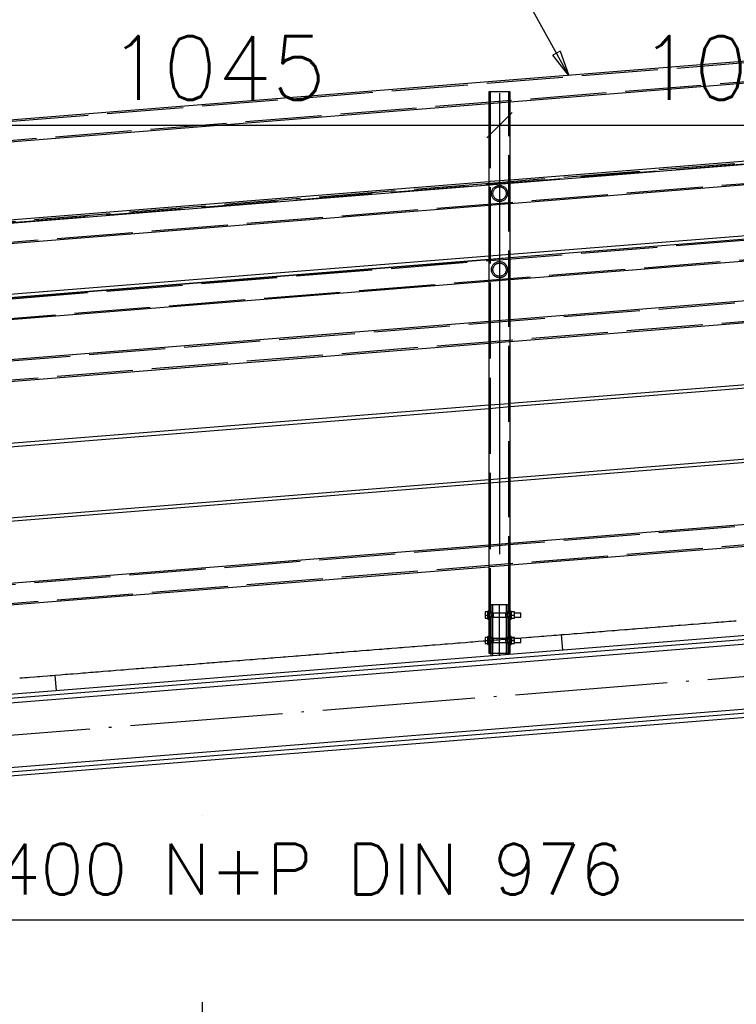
# Paper-space layout '450x700' of a CAD drawing. Header units: millimetres. Extents: x 0 to 420, y 0 to 695.
# Tile 42 of 86: x 124 to 152, y 400 to 439. Entities that reach past the tile are written whole.
import ezdxf

# ---------------------------------------------------------------- set-up
doc = ezdxf.new("R2010")
doc.units = ezdxf.units.MM
doc.linetypes.add('ACAD_ISO02W100', pattern=[15, 12, -3])
doc.linetypes.add('ACAD_ISO04W100', pattern=[30, 24, -3, 0, -3])
doc.layers.get('0').update_dxf_attribs({"linetype": 'CONTINUOUS'})
doc.layers.add('AS_DIM_ON', color=7, linetype='CONTINUOUS')
doc.styles.add('ROMANS', font='romans')
doc.styles.add('Simplex.shx', font='simplex.shx', dxfattribs={"height": 2})

psp = doc.layouts.new('450x700')

# ---------------------------------------------------------------- linework, layer by layer
at = {"linetype": 'Continuous', "ltscale": 0.25}
for p, q in [((205.01, 441.333), (79.586, 431.303)), ((143.134, 435.534), (163.186, 437.138)), ((122.234, 433.863), (142.286, 435.466)), ((142.286, 435.466), (142.286, 432.388)), ((143.134, 432.456), (143.134, 435.534)), ((163.186, 434.059), (143.134, 432.456)), ((143.134, 432.335), (163.186, 433.939)), ((143.134, 431.536), (163.186, 433.139)), ((142.286, 432.388), (122.234, 430.784)), ((122.234, 430.664), (142.286, 432.267)), ((142.286, 432.267), (142.286, 429.454)), ((143.134, 429.522), (143.134, 432.335)), ((122.234, 429.865), (142.286, 431.468)), ((163.186, 431.126), (143.134, 429.522)), ((143.134, 429.402), (163.186, 431.005)), ((163.186, 430.99), (143.134, 429.387)), ((143.134, 428.536), (163.186, 430.139)), ((142.286, 429.454), (122.234, 427.851)), ((122.234, 427.73), (142.286, 429.334)), ((142.286, 429.319), (122.234, 427.715)), ((142.286, 429.334), (142.286, 426.886)), ((143.134, 426.954), (143.134, 429.402)), ((122.234, 426.865), (142.286, 428.468)), ((163.186, 428.558), (143.134, 426.954)), ((143.134, 426.103), (163.186, 427.707)), ((142.286, 426.886), (122.234, 425.283)), ((122.234, 424.432), (142.286, 426.036)), ((142.286, 426.036), (142.286, 423.588)), ((143.134, 423.656), (143.134, 426.103)), ((163.186, 425.259), (143.134, 423.656)), ((143.134, 423.535), (163.186, 425.139)), ((142.286, 423.588), (122.234, 421.984)), ((122.234, 421.864), (142.286, 423.467)), ((142.286, 423.467), (142.286, 420.654)), ((143.134, 420.722), (143.134, 423.535)), ((163.186, 422.326), (143.134, 420.722)), ((143.134, 420.602), (163.186, 422.205)), ((142.286, 420.654), (122.234, 419.051)), ((122.234, 418.93), (142.286, 420.534)), ((142.286, 420.534), (142.286, 418.086)), ((143.134, 418.154), (143.134, 420.602)), ((163.186, 419.758), (143.134, 418.154)), ((204.71, 418.709), (105.328, 410.761)), ((105.476, 410.625), (204.71, 418.56)), ((143.134, 417.303), (163.186, 418.907)), ((142.286, 418.086), (122.234, 416.483)), ((122.234, 415.632), (142.286, 417.236)), ((142.286, 417.236), (142.286, 415.491)), ((143.134, 415.491), (143.134, 417.303)), ((204.71, 415.647), (108.38, 407.944)), ((108.528, 407.807), (204.71, 415.499)), ((142.286, 415.491), (142.254, 415.491)), ((142.254, 415.488), (142.254, 415.491)), ((142.254, 415.479), (142.254, 415.488)), ((142.254, 415.464), (142.254, 415.479)), ((142.254, 415.444), (142.254, 415.464)), ((142.286, 415.491), (142.286, 415.488)), ((142.286, 415.488), (142.286, 415.479)), ((142.286, 415.479), (142.286, 415.464)), ((142.286, 415.464), (142.286, 415.444)), ((143.166, 415.491), (143.134, 415.491)), ((143.134, 415.488), (143.134, 415.491)), ((143.134, 415.479), (143.134, 415.488)), ((143.134, 415.464), (143.134, 415.479)), ((143.134, 415.444), (143.134, 415.464)), ((143.166, 415.491), (143.166, 415.488)), ((143.166, 415.488), (143.166, 415.479)), ((143.166, 415.479), (143.166, 415.464)), ((143.166, 415.464), (143.166, 415.444)), ((142.254, 415.455), (142.148, 415.455)), ((142.148, 415.455), (142.148, 415.331)), ((142.148, 415.331), (142.254, 415.331)), ((142.148, 415.331), (142.148, 415.206)), ((142.148, 415.206), (142.254, 415.206)), ((142.254, 415.42), (142.254, 415.444)), ((142.254, 415.392), (142.254, 415.42)), ((142.254, 415.362), (142.254, 415.392)), ((142.254, 415.331), (142.254, 415.362)), ((142.254, 415.3), (142.254, 415.331)), ((142.254, 415.27), (142.254, 415.3)), ((142.254, 415.242), (142.254, 415.27)), ((142.254, 415.218), (142.254, 415.242)), ((142.254, 415.198), (142.254, 415.218)), ((142.254, 415.183), (142.254, 415.198)), ((142.254, 415.174), (142.254, 415.183)), ((142.254, 415.171), (142.254, 415.174)), ((142.254, 415.171), (142.286, 415.171)), ((142.286, 415.444), (142.286, 415.42)), ((142.286, 415.431), (142.3, 415.401)), ((142.286, 415.42), (142.286, 415.392)), ((142.296, 415.411), (142.286, 415.411)), ((142.286, 415.392), (142.286, 415.362)), ((142.286, 415.362), (142.286, 415.331)), ((142.286, 415.331), (142.286, 415.3)), ((142.286, 415.3), (142.286, 415.27)), ((142.286, 415.27), (142.286, 415.242)), ((142.3, 415.26), (142.286, 415.231)), ((142.286, 415.251), (142.296, 415.251)), ((142.286, 415.242), (142.286, 415.218)), ((142.286, 415.218), (142.286, 415.198)), ((142.286, 415.198), (142.286, 415.183)), ((142.286, 415.183), (142.286, 415.174)), ((142.286, 415.174), (142.286, 415.171)), ((142.286, 415.171), (142.286, 414.491)), ((142.3, 415.401), (142.306, 415.331)), ((142.306, 415.331), (142.3, 415.26)), ((143.114, 415.331), (143.12, 415.401)), ((143.12, 415.26), (143.114, 415.331)), ((143.12, 415.401), (143.134, 415.431)), ((143.134, 415.231), (143.12, 415.26)), ((143.124, 415.411), (143.134, 415.431)), ((143.134, 415.411), (143.124, 415.411)), ((143.124, 415.251), (143.134, 415.251)), ((143.134, 415.42), (143.134, 415.444)), ((143.134, 415.392), (143.134, 415.42)), ((143.134, 415.362), (143.134, 415.392)), ((143.134, 415.331), (143.134, 415.362)), ((143.134, 415.3), (143.134, 415.331)), ((143.134, 415.27), (143.134, 415.3)), ((143.134, 415.242), (143.134, 415.27)), ((143.134, 415.218), (143.134, 415.242)), ((143.134, 415.198), (143.134, 415.218)), ((143.134, 415.183), (143.134, 415.198)), ((143.134, 415.174), (143.134, 415.183)), ((143.134, 415.171), (143.134, 415.174)), ((143.134, 415.171), (143.166, 415.171)), ((143.134, 414.491), (143.134, 415.171)), ((143.302, 415.455), (143.166, 415.455)), ((143.166, 415.444), (143.166, 415.42)), ((143.166, 415.42), (143.166, 415.392)), ((143.166, 415.392), (143.166, 415.362)), ((143.166, 415.362), (143.166, 415.331)), ((143.166, 415.331), (143.302, 415.331)), ((143.166, 415.331), (143.166, 415.3)), ((143.166, 415.3), (143.166, 415.27)), ((143.166, 415.27), (143.166, 415.242)), ((143.166, 415.242), (143.166, 415.218)), ((143.166, 415.218), (143.166, 415.198)), ((143.166, 415.206), (143.302, 415.206)), ((143.166, 415.198), (143.166, 415.183)), ((143.166, 415.183), (143.166, 415.174)), ((143.166, 415.174), (143.166, 415.171)), ((143.302, 415.331), (143.302, 415.455)), ((143.554, 415.411), (143.302, 415.411)), ((143.302, 415.206), (143.302, 415.331)), ((143.302, 415.251), (143.554, 415.251)), ((143.554, 415.405), (143.554, 415.411)), ((143.554, 415.387), (143.554, 415.405)), ((143.554, 415.361), (143.554, 415.387)), ((143.554, 415.331), (143.554, 415.361)), ((143.554, 415.3), (143.554, 415.331)), ((143.554, 415.274), (143.554, 415.3)), ((143.554, 415.257), (143.554, 415.274)), ((143.554, 415.251), (143.554, 415.257)), ((151.732, 415.074), (151.532, 415.058)), ((151.832, 415.082), (151.732, 415.074)), ((151.931, 415.09), (151.832, 415.082)), ((152.031, 415.098), (151.931, 415.09)), ((146.847, 414.684), (146.748, 414.676)), ((146.947, 414.692), (146.847, 414.684)), ((147.146, 414.707), (146.947, 414.692)), ((147.246, 414.715), (147.146, 414.707)), ((147.346, 414.723), (147.246, 414.715)), ((147.446, 414.731), (147.346, 414.723)), ((147.645, 414.747), (147.446, 414.731)), ((147.745, 414.755), (147.645, 414.747)), ((147.844, 414.763), (147.745, 414.755)), ((147.944, 414.771), (147.844, 414.763)), ((148.044, 414.779), (147.944, 414.771)), ((148.143, 414.787), (148.044, 414.779)), ((148.343, 414.803), (148.143, 414.787)), ((148.442, 414.811), (148.343, 414.803)), ((148.542, 414.819), (148.442, 414.811)), ((148.642, 414.827), (148.542, 414.819)), ((148.841, 414.843), (148.642, 414.827)), ((148.941, 414.851), (148.841, 414.843)), ((149.04, 414.859), (148.941, 414.851)), ((149.14, 414.867), (149.04, 414.859)), ((149.339, 414.883), (149.14, 414.867)), ((149.439, 414.891), (149.339, 414.883)), ((149.539, 414.899), (149.439, 414.891)), ((149.639, 414.907), (149.539, 414.899)), ((149.738, 414.915), (149.639, 414.907)), ((149.838, 414.923), (149.738, 414.915)), ((150.037, 414.939), (149.838, 414.923)), ((150.137, 414.947), (150.037, 414.939)), ((150.237, 414.955), (150.137, 414.947)), ((150.336, 414.963), (150.237, 414.955)), ((150.536, 414.978), (150.336, 414.963)), ((150.635, 414.986), (150.536, 414.979)), ((150.735, 414.994), (150.635, 414.986)), ((150.835, 415.002), (150.735, 414.994)), ((151.034, 415.018), (150.835, 415.002)), ((151.134, 415.026), (151.034, 415.018)), ((151.233, 415.034), (151.134, 415.026)), ((151.333, 415.042), (151.233, 415.034)), ((151.433, 415.05), (151.333, 415.042)), ((151.532, 415.058), (151.433, 415.05)), ((105.656, 410.459), (154.376, 414.355)), ((142.063, 414.301), (141.863, 414.285)), ((142.148, 414.308), (142.063, 414.301)), ((142.254, 414.455), (142.148, 414.455)), ((142.148, 414.455), (142.148, 414.331)), ((142.148, 414.331), (142.254, 414.331)), ((142.148, 414.331), (142.148, 414.206)), ((142.286, 414.491), (142.254, 414.491)), ((142.254, 414.488), (142.254, 414.491)), ((142.254, 414.479), (142.254, 414.488)), ((142.254, 414.464), (142.254, 414.479)), ((142.254, 414.444), (142.254, 414.464)), ((142.254, 414.42), (142.254, 414.444)), ((142.254, 414.392), (142.254, 414.42)), ((142.254, 414.362), (142.254, 414.392)), ((142.254, 414.331), (142.254, 414.362)), ((142.254, 414.3), (142.254, 414.331)), ((142.254, 414.27), (142.254, 414.3)), ((142.286, 414.491), (142.286, 414.488)), ((142.286, 414.488), (142.286, 414.479)), ((142.286, 414.479), (142.286, 414.464)), ((142.286, 414.464), (142.286, 414.444)), ((142.286, 414.444), (142.286, 414.42)), ((142.286, 414.431), (142.3, 414.401)), ((142.286, 414.42), (142.286, 414.392)), ((142.296, 414.411), (142.286, 414.411)), ((142.286, 414.392), (142.286, 414.362)), ((142.286, 414.362), (142.286, 414.331)), ((142.286, 414.331), (142.286, 414.3)), ((142.286, 414.3), (142.286, 414.27)), ((142.3, 414.401), (142.306, 414.331)), ((142.306, 414.331), (142.3, 414.26)), ((143.114, 414.331), (143.12, 414.401)), ((143.12, 414.26), (143.114, 414.331)), ((143.12, 414.401), (143.134, 414.431)), ((143.124, 414.411), (143.134, 414.431)), ((143.134, 414.411), (143.124, 414.411)), ((143.166, 414.491), (143.134, 414.491)), ((143.134, 414.488), (143.134, 414.491)), ((143.134, 414.479), (143.134, 414.488)), ((143.134, 414.464), (143.134, 414.479)), ((143.134, 414.444), (143.134, 414.464)), ((143.134, 414.42), (143.134, 414.444)), ((143.134, 414.392), (143.134, 414.42)), ((143.134, 414.362), (143.134, 414.392)), ((143.134, 414.331), (143.134, 414.362)), ((143.134, 414.3), (143.134, 414.331)), ((143.134, 414.27), (143.134, 414.3)), ((143.166, 414.491), (143.166, 414.488)), ((143.166, 414.488), (143.166, 414.479)), ((143.166, 414.479), (143.166, 414.464)), ((143.166, 414.464), (143.166, 414.444)), ((143.302, 414.455), (143.166, 414.455)), ((143.166, 414.444), (143.166, 414.42)), ((143.166, 414.42), (143.166, 414.392)), ((143.166, 414.392), (143.166, 414.362)), ((143.166, 414.362), (143.166, 414.331)), ((143.166, 414.331), (143.302, 414.331)), ((143.166, 414.331), (143.166, 414.3)), ((143.166, 414.3), (143.166, 414.27)), ((143.302, 414.331), (143.302, 414.455)), ((143.554, 414.411), (143.302, 414.411)), ((143.302, 414.206), (143.302, 414.331)), ((143.558, 414.42), (143.436, 414.411)), ((143.554, 414.405), (143.554, 414.411)), ((143.554, 414.387), (143.554, 414.405)), ((143.554, 414.361), (143.554, 414.387)), ((143.554, 414.331), (143.554, 414.361)), ((143.554, 414.3), (143.554, 414.331)), ((143.554, 414.274), (143.554, 414.3)), ((143.757, 414.436), (143.558, 414.42)), ((143.857, 414.444), (143.757, 414.436)), ((143.957, 414.452), (143.857, 414.444)), ((144.056, 414.46), (143.957, 414.452)), ((144.256, 414.476), (144.056, 414.46)), ((144.355, 414.484), (144.256, 414.476)), ((144.455, 414.492), (144.355, 414.484)), ((144.555, 414.5), (144.455, 414.492)), ((144.754, 414.516), (144.555, 414.5)), ((144.854, 414.524), (144.754, 414.516)), ((144.953, 414.532), (144.854, 414.524)), ((145.053, 414.54), (144.953, 414.532)), ((145.153, 414.548), (145.053, 414.54)), ((145.253, 414.556), (145.153, 414.548)), ((145.201, 413.95), (145.153, 414.548)), ((145.452, 414.572), (145.253, 414.556)), ((145.552, 414.58), (145.452, 414.572)), ((145.651, 414.588), (145.552, 414.58)), ((145.751, 414.596), (145.651, 414.588)), ((145.95, 414.612), (145.751, 414.596)), ((146.05, 414.62), (145.95, 414.612)), ((146.15, 414.628), (146.05, 414.62)), ((146.249, 414.636), (146.15, 414.628)), ((146.349, 414.644), (146.249, 414.636)), ((146.449, 414.652), (146.349, 414.644)), ((146.648, 414.668), (146.449, 414.652)), ((146.748, 414.676), (146.648, 414.668)), ((137.178, 413.91), (137.079, 413.902)), ((137.278, 413.918), (137.178, 413.91)), ((137.477, 413.934), (137.278, 413.918)), ((137.577, 413.942), (137.477, 413.934)), ((137.677, 413.95), (137.577, 413.942)), ((137.776, 413.958), (137.677, 413.95)), ((137.976, 413.974), (137.776, 413.958)), ((138.075, 413.982), (137.976, 413.974)), ((138.175, 413.99), (138.075, 413.982)), ((138.275, 413.998), (138.175, 413.99)), ((138.374, 414.006), (138.275, 413.998)), ((138.474, 414.014), (138.374, 414.006)), ((138.674, 414.03), (138.474, 414.014)), ((138.773, 414.038), (138.674, 414.03)), ((138.873, 414.046), (138.773, 414.038)), ((138.973, 414.054), (138.873, 414.046)), ((139.172, 414.07), (138.973, 414.054)), ((139.272, 414.078), (139.172, 414.07)), ((139.371, 414.086), (139.272, 414.078)), ((139.471, 414.094), (139.371, 414.086)), ((139.67, 414.11), (139.471, 414.094)), ((139.77, 414.118), (139.67, 414.11)), ((139.87, 414.126), (139.77, 414.118)), ((139.969, 414.134), (139.87, 414.126)), ((140.069, 414.141), (139.969, 414.134)), ((140.169, 414.149), (140.069, 414.141)), ((140.368, 414.165), (140.169, 414.149)), ((140.468, 414.173), (140.368, 414.165)), ((140.567, 414.181), (140.468, 414.173)), ((140.667, 414.189), (140.567, 414.181)), ((140.867, 414.205), (140.667, 414.189)), ((140.966, 414.213), (140.867, 414.205)), ((141.066, 414.221), (140.966, 414.213)), ((141.166, 414.229), (141.066, 414.221)), ((141.365, 414.245), (141.166, 414.229)), ((141.465, 414.253), (141.365, 414.245)), ((141.564, 414.261), (141.465, 414.253)), ((141.664, 414.269), (141.564, 414.261)), ((141.764, 414.277), (141.664, 414.269)), ((141.863, 414.285), (141.764, 414.277)), ((142.148, 414.206), (142.254, 414.206)), ((142.254, 414.242), (142.254, 414.27)), ((142.254, 414.218), (142.254, 414.242)), ((142.254, 414.198), (142.254, 414.218)), ((142.254, 414.183), (142.254, 414.198)), ((142.254, 414.174), (142.254, 414.183)), ((142.254, 414.171), (142.254, 414.174)), ((142.254, 414.171), (142.286, 414.171)), ((142.286, 414.27), (142.286, 414.242)), ((142.3, 414.26), (142.286, 414.231)), ((142.286, 414.251), (142.296, 414.251)), ((142.286, 414.242), (142.286, 414.218)), ((142.286, 414.218), (142.286, 414.198)), ((142.286, 414.198), (142.286, 414.183)), ((142.286, 414.183), (142.286, 414.174)), ((142.286, 414.174), (142.286, 414.171)), ((142.286, 414.171), (142.286, 413.831)), ((143.134, 414.231), (143.12, 414.26)), ((143.124, 414.251), (143.134, 414.251)), ((143.134, 414.242), (143.134, 414.27)), ((143.134, 414.218), (143.134, 414.242)), ((143.134, 414.198), (143.134, 414.218)), ((143.134, 414.183), (143.134, 414.198)), ((143.134, 414.174), (143.134, 414.183)), ((143.134, 414.171), (143.134, 414.174)), ((143.134, 414.171), (143.166, 414.171)), ((143.134, 413.831), (143.134, 414.171)), ((143.166, 414.27), (143.166, 414.242)), ((143.166, 414.242), (143.166, 414.218)), ((143.166, 414.218), (143.166, 414.198)), ((143.166, 414.206), (143.302, 414.206)), ((143.166, 414.198), (143.166, 414.183)), ((143.166, 414.183), (143.166, 414.174)), ((143.166, 414.174), (143.166, 414.171)), ((143.302, 414.251), (143.554, 414.251)), ((143.554, 414.257), (143.554, 414.274)), ((143.554, 414.251), (143.554, 414.257)), ((132.394, 413.528), (132.194, 413.512)), ((132.493, 413.536), (132.394, 413.528)), ((132.593, 413.544), (132.493, 413.536)), ((132.693, 413.552), (132.593, 413.544)), ((132.892, 413.568), (132.693, 413.552)), ((132.992, 413.576), (132.892, 413.568)), ((133.091, 413.583), (132.992, 413.576)), ((133.191, 413.591), (133.091, 413.583)), ((133.39, 413.607), (133.191, 413.591)), ((133.49, 413.615), (133.39, 413.607)), ((133.59, 413.623), (133.49, 413.615)), ((133.689, 413.631), (133.59, 413.623)), ((133.789, 413.639), (133.689, 413.631)), ((133.889, 413.647), (133.789, 413.639)), ((134.088, 413.663), (133.889, 413.647)), ((134.188, 413.671), (134.088, 413.663)), ((134.288, 413.679), (134.188, 413.671)), ((134.387, 413.687), (134.288, 413.679)), ((134.587, 413.703), (134.387, 413.687)), ((134.686, 413.711), (134.587, 413.703)), ((134.786, 413.719), (134.686, 413.711)), ((134.886, 413.727), (134.786, 413.719)), ((135.085, 413.743), (134.886, 413.727)), ((135.185, 413.751), (135.085, 413.743)), ((135.284, 413.759), (135.185, 413.751)), ((135.384, 413.767), (135.284, 413.759)), ((135.484, 413.775), (135.384, 413.767)), ((135.583, 413.783), (135.484, 413.775)), ((135.783, 413.799), (135.583, 413.783)), ((135.882, 413.807), (135.783, 413.799)), ((135.982, 413.815), (135.882, 413.807)), ((136.082, 413.823), (135.982, 413.815)), ((136.281, 413.839), (136.082, 413.823)), ((136.381, 413.847), (136.281, 413.839)), ((136.481, 413.855), (136.381, 413.847)), ((136.58, 413.862), (136.481, 413.855)), ((136.68, 413.87), (136.58, 413.862)), ((136.78, 413.878), (136.68, 413.87)), ((136.979, 413.894), (136.78, 413.878)), ((137.079, 413.902), (136.979, 413.894)), ((142.286, 413.831), (142.318, 413.831)), ((142.318, 413.831), (142.41, 413.831)), ((142.373, 413.831), (142.373, 413.724)), ((142.41, 413.831), (142.548, 413.831)), ((142.548, 413.831), (142.71, 413.831)), ((142.71, 413.831), (142.872, 413.831)), ((142.872, 413.831), (143.01, 413.831)), ((143.01, 413.831), (143.102, 413.831)), ((143.047, 413.778), (143.047, 413.831)), ((143.102, 413.831), (143.134, 413.831)), ((127.509, 413.137), (127.409, 413.129)), ((127.609, 413.145), (127.509, 413.137)), ((127.808, 413.161), (127.609, 413.145)), ((127.908, 413.169), (127.808, 413.161)), ((128.008, 413.177), (127.908, 413.169)), ((128.107, 413.185), (128.008, 413.177)), ((128.307, 413.201), (128.107, 413.185)), ((128.406, 413.209), (128.307, 413.201)), ((128.506, 413.217), (128.406, 413.209)), ((128.606, 413.225), (128.506, 413.217)), ((128.705, 413.233), (128.606, 413.225)), ((128.805, 413.241), (128.705, 413.233)), ((129.004, 413.257), (128.805, 413.241)), ((129.104, 413.265), (129.004, 413.257)), ((129.204, 413.273), (129.104, 413.265)), ((129.303, 413.281), (129.204, 413.273)), ((129.503, 413.296), (129.303, 413.281)), ((129.602, 413.304), (129.503, 413.296)), ((129.702, 413.312), (129.602, 413.304)), ((129.802, 413.32), (129.702, 413.312)), ((130.001, 413.336), (129.802, 413.32)), ((130.101, 413.344), (130.001, 413.336)), ((130.201, 413.352), (130.101, 413.344)), ((130.3, 413.36), (130.201, 413.352)), ((130.4, 413.368), (130.3, 413.36)), ((130.5, 413.376), (130.4, 413.368)), ((130.699, 413.392), (130.5, 413.376)), ((130.799, 413.4), (130.699, 413.392)), ((130.898, 413.408), (130.799, 413.4)), ((130.998, 413.416), (130.898, 413.408)), ((131.197, 413.432), (130.998, 413.416)), ((131.297, 413.44), (131.197, 413.432)), ((131.397, 413.448), (131.297, 413.44)), ((131.496, 413.456), (131.397, 413.448)), ((131.696, 413.472), (131.496, 413.456)), ((131.795, 413.48), (131.696, 413.472)), ((131.895, 413.488), (131.795, 413.48)), ((131.995, 413.496), (131.895, 413.488)), ((132.095, 413.504), (131.995, 413.496)), ((132.194, 413.512), (132.095, 413.504)), ((123.921, 412.85), (123.821, 412.842)), ((124.02, 412.858), (123.921, 412.85)), ((124.12, 412.866), (124.02, 412.858)), ((124.22, 412.874), (124.12, 412.866)), ((124.419, 412.89), (124.22, 412.874)), ((124.519, 412.898), (124.419, 412.89)), ((124.618, 412.906), (124.519, 412.898)), ((124.718, 412.914), (124.618, 412.906)), ((124.917, 412.93), (124.718, 412.914)), ((125.017, 412.938), (124.917, 412.93)), ((125.117, 412.946), (125.017, 412.938)), ((125.216, 412.954), (125.117, 412.946)), ((125.416, 412.97), (125.216, 412.954)), ((125.264, 412.356), (125.216, 412.954)), ((125.516, 412.978), (125.416, 412.97)), ((125.615, 412.986), (125.516, 412.978)), ((125.715, 412.994), (125.615, 412.986)), ((125.815, 413.002), (125.715, 412.994)), ((125.914, 413.01), (125.815, 413.002)), ((126.114, 413.025), (125.914, 413.01)), ((126.213, 413.033), (126.114, 413.025)), ((126.313, 413.041), (126.213, 413.033)), ((126.413, 413.049), (126.313, 413.041)), ((126.612, 413.065), (126.413, 413.049)), ((126.712, 413.073), (126.612, 413.065)), ((126.811, 413.081), (126.712, 413.073)), ((126.911, 413.089), (126.811, 413.081)), ((127.011, 413.097), (126.911, 413.089)), ((127.11, 413.105), (127.011, 413.097)), ((127.31, 413.121), (127.11, 413.105)), ((127.409, 413.129), (127.31, 413.121)), ((108.2, 408.11), (154.579, 411.819))]:
    psp.add_line(p, q, dxfattribs=at)
at = {"color": 84, "linetype": 'ACAD_ISO02W100', "ltscale": 0.25}
for p, q in [((205.012, 441.275), (79.644, 431.249)), ((80.376, 430.573), (205.041, 440.543)), ((204.986, 437.287), (101.334, 428.998)), ((80.434, 426.568), (205.018, 436.531)), ((142.318, 435.925), (142.286, 435.925)), ((142.286, 435.925), (142.286, 435.466)), ((142.41, 435.925), (142.318, 435.925)), ((142.344, 435.925), (142.344, 415.431)), ((142.548, 435.925), (142.41, 435.925)), ((142.71, 435.925), (142.548, 435.925)), ((142.872, 435.925), (142.71, 435.925)), ((143.01, 435.925), (142.872, 435.925)), ((143.102, 435.925), (143.01, 435.925)), ((143.076, 415.431), (143.076, 435.925)), ((143.134, 435.925), (143.102, 435.925)), ((143.134, 435.534), (143.134, 435.925)), ((142.286, 435.466), (143.134, 435.534)), ((204.986, 434.287), (101.334, 425.998)), ((163.186, 433.99), (143.134, 432.387)), ((142.344, 432.323), (122.176, 430.711)), ((142.344, 432.392), (142.286, 432.388)), ((142.286, 432.388), (142.286, 432.267)), ((142.286, 432.267), (143.134, 432.335)), ((143.076, 432.451), (142.344, 432.392)), ((143.134, 432.387), (142.344, 432.323)), ((143.134, 432.456), (143.076, 432.451)), ((143.134, 432.335), (143.134, 432.456)), ((142.286, 431.468), (143.076, 431.531)), ((143.076, 431.531), (143.134, 431.536)), ((80.434, 421.147), (205.41, 431.142)), ((122.234, 426.911), (163.186, 430.186)), ((143.134, 429.522), (142.286, 429.454)), ((142.286, 429.454), (142.286, 429.334)), ((143.134, 429.402), (143.134, 429.522)), ((142.286, 429.334), (143.134, 429.402)), ((143.134, 429.387), (142.286, 429.319)), ((163.186, 428.499), (121.444, 425.161)), ((142.286, 428.468), (143.134, 428.536)), ((143.134, 426.954), (142.286, 426.886)), ((142.286, 426.886), (142.286, 426.036)), ((143.134, 426.103), (143.134, 426.954)), ((142.286, 426.035), (142.344, 426.04)), ((142.344, 426.04), (143.076, 426.099)), ((143.076, 426.099), (143.134, 426.103)), ((143.076, 423.651), (142.344, 423.592)), ((143.134, 423.656), (143.076, 423.651)), ((143.134, 423.535), (143.134, 423.656)), ((142.344, 423.592), (142.286, 423.588)), ((142.286, 423.588), (142.286, 423.467)), ((142.286, 423.467), (143.134, 423.535)), ((80.434, 412.347), (205.41, 422.342)), ((143.134, 420.722), (142.286, 420.654)), ((142.286, 420.654), (142.286, 420.534)), ((142.286, 420.534), (143.134, 420.602)), ((143.134, 420.602), (143.134, 420.722)), ((163.186, 419.699), (143.076, 418.091)), ((142.344, 418.033), (121.444, 416.361)), ((143.134, 418.154), (142.286, 418.086)), ((142.286, 418.086), (142.286, 417.236)), ((143.076, 418.091), (142.344, 418.033)), ((143.134, 417.303), (143.134, 418.154)), ((142.286, 417.235), (142.344, 417.24)), ((142.344, 417.24), (143.076, 417.299)), ((143.076, 417.299), (143.134, 417.303)), ((142.472, 415.731), (142.373, 415.731)), ((142.373, 415.731), (142.373, 415.443)), ((142.431, 415.731), (142.431, 415.443)), ((142.71, 415.731), (142.472, 415.731)), ((142.948, 415.731), (142.71, 415.731)), ((143.047, 415.731), (142.948, 415.731)), ((142.989, 415.443), (142.989, 415.731)), ((143.047, 415.443), (143.047, 415.731)), ((142.286, 415.431), (142.296, 415.411)), ((142.344, 415.431), (142.286, 415.431)), ((142.296, 415.251), (142.286, 415.231)), ((142.286, 415.231), (142.344, 415.231)), ((142.296, 415.411), (142.3, 415.401)), ((143.124, 415.411), (142.296, 415.411)), ((142.3, 415.26), (142.296, 415.251)), ((142.296, 415.251), (143.124, 415.251)), ((142.344, 415.431), (142.358, 415.401)), ((142.344, 415.431), (142.354, 415.411)), ((142.358, 415.26), (142.344, 415.231)), ((142.354, 415.251), (142.344, 415.231)), ((142.344, 415.231), (142.344, 414.431)), ((142.354, 415.411), (142.358, 415.401)), ((142.358, 415.26), (142.354, 415.251)), ((142.358, 415.401), (142.364, 415.331)), ((142.364, 415.331), (142.358, 415.26)), ((142.373, 415.443), (142.402, 415.414)), ((142.431, 415.443), (142.373, 415.443)), ((142.402, 415.272), (142.373, 415.243)), ((142.381, 415.251), (142.373, 415.243)), ((142.373, 415.243), (142.373, 414.443)), ((142.373, 415.243), (142.431, 415.243)), ((142.402, 415.272), (142.381, 415.251)), ((142.402, 415.414), (142.414, 415.343)), ((142.402, 415.414), (142.403, 415.411)), ((142.414, 415.343), (142.402, 415.272)), ((142.431, 415.443), (142.46, 415.414)), ((142.46, 415.272), (142.431, 415.243)), ((142.439, 415.251), (142.431, 415.243)), ((142.431, 415.243), (142.431, 414.443)), ((142.46, 415.272), (142.439, 415.251)), ((142.46, 415.414), (142.461, 415.411)), ((142.46, 415.414), (142.461, 415.412)), ((142.461, 415.274), (142.46, 415.272)), ((142.461, 415.411), (142.461, 415.412)), ((142.461, 415.412), (142.461, 415.343)), ((142.461, 415.343), (142.461, 415.274)), ((142.959, 415.412), (142.96, 415.414)), ((142.959, 415.411), (142.96, 415.414)), ((142.959, 415.412), (142.959, 415.411)), ((142.959, 415.343), (142.959, 415.412)), ((142.959, 415.274), (142.959, 415.343)), ((142.96, 415.272), (142.959, 415.274)), ((142.96, 415.414), (142.989, 415.443)), ((142.989, 415.243), (142.96, 415.272)), ((142.981, 415.251), (142.96, 415.272)), ((142.989, 415.243), (142.981, 415.251)), ((143.047, 415.443), (142.989, 415.443)), ((142.989, 414.443), (142.989, 415.243)), ((142.989, 415.243), (143.047, 415.243)), ((143.006, 415.343), (143.018, 415.414)), ((143.018, 415.272), (143.006, 415.343)), ((143.018, 415.414), (143.047, 415.443)), ((143.047, 415.243), (143.018, 415.272)), ((143.039, 415.251), (143.018, 415.272)), ((143.047, 415.243), (143.039, 415.251)), ((143.047, 414.443), (143.047, 415.243)), ((143.056, 415.331), (143.062, 415.401)), ((143.062, 415.26), (143.056, 415.331)), ((143.062, 415.401), (143.076, 415.431)), ((143.062, 415.401), (143.066, 415.411)), ((143.066, 415.251), (143.062, 415.26)), ((143.076, 415.231), (143.062, 415.26)), ((143.066, 415.411), (143.076, 415.431)), ((143.076, 415.231), (143.066, 415.251)), ((143.134, 415.431), (143.076, 415.431)), ((143.076, 415.231), (143.134, 415.231)), ((143.076, 414.431), (143.076, 415.231)), ((143.12, 415.401), (143.124, 415.411)), ((143.124, 415.251), (143.12, 415.26)), ((143.134, 415.231), (143.124, 415.251)), ((142.162, 414.309), (142.148, 414.308)), ((142.262, 414.317), (142.162, 414.309)), ((142.262, 414.317), (142.254, 414.316)), ((142.362, 414.325), (142.262, 414.317)), ((142.286, 414.319), (142.262, 414.317)), ((142.286, 414.431), (142.296, 414.411)), ((142.344, 414.431), (142.286, 414.431)), ((142.305, 414.32), (142.286, 414.319)), ((142.296, 414.411), (142.3, 414.401)), ((143.124, 414.411), (142.296, 414.411)), ((142.344, 414.431), (142.358, 414.401)), ((142.344, 414.431), (142.354, 414.411)), ((142.354, 414.411), (142.358, 414.401)), ((142.358, 414.401), (142.364, 414.331)), ((142.364, 414.331), (142.358, 414.26)), ((142.561, 414.341), (142.362, 414.325)), ((142.373, 414.443), (142.402, 414.414)), ((142.431, 414.443), (142.373, 414.443)), ((142.402, 414.414), (142.414, 414.343)), ((142.402, 414.414), (142.403, 414.411)), ((142.414, 414.343), (142.402, 414.272)), ((142.461, 414.333), (142.412, 414.329)), ((142.431, 414.443), (142.46, 414.414)), ((142.46, 414.414), (142.461, 414.411)), ((142.46, 414.414), (142.461, 414.412)), ((142.461, 414.411), (142.461, 414.412)), ((142.461, 414.412), (142.461, 414.343)), ((142.461, 414.343), (142.461, 414.274)), ((142.461, 414.333), (142.461, 414.333)), ((142.661, 414.349), (142.561, 414.341)), ((142.76, 414.357), (142.661, 414.349)), ((142.959, 414.373), (142.76, 414.357)), ((143.06, 414.381), (142.86, 414.365)), ((142.959, 414.412), (142.96, 414.414)), ((142.959, 414.411), (142.96, 414.414)), ((142.959, 414.412), (142.959, 414.411)), ((142.959, 414.343), (142.959, 414.412)), ((142.96, 414.373), (142.959, 414.373)), ((142.959, 414.274), (142.959, 414.343)), ((142.96, 414.414), (142.989, 414.443)), ((143.047, 414.443), (142.989, 414.443)), ((143.006, 414.343), (143.018, 414.414)), ((143.018, 414.272), (143.006, 414.343)), ((143.018, 414.414), (143.047, 414.443)), ((143.056, 414.331), (143.062, 414.401)), ((143.062, 414.26), (143.056, 414.331)), ((143.159, 414.389), (143.06, 414.381)), ((143.062, 414.401), (143.076, 414.431)), ((143.062, 414.401), (143.066, 414.411)), ((143.066, 414.411), (143.076, 414.431)), ((143.134, 414.431), (143.076, 414.431)), ((143.134, 414.387), (143.119, 414.385)), ((143.12, 414.401), (143.124, 414.411)), ((143.259, 414.397), (143.134, 414.387)), ((143.166, 414.389), (143.159, 414.389)), ((143.359, 414.405), (143.259, 414.397)), ((143.458, 414.413), (143.359, 414.405)), ((142.296, 414.251), (142.286, 414.231)), ((142.286, 414.231), (142.344, 414.231)), ((142.3, 414.26), (142.296, 414.251)), ((142.296, 414.251), (143.124, 414.251)), ((142.358, 414.26), (142.344, 414.231)), ((142.354, 414.251), (142.344, 414.231)), ((142.344, 414.231), (142.344, 413.831)), ((142.358, 414.26), (142.354, 414.251)), ((142.402, 414.272), (142.373, 414.243)), ((142.381, 414.251), (142.373, 414.243)), ((142.373, 414.243), (142.373, 413.831)), ((142.373, 414.243), (142.431, 414.243)), ((142.402, 414.272), (142.381, 414.251)), ((142.46, 414.272), (142.431, 414.243)), ((142.439, 414.251), (142.431, 414.243)), ((142.431, 414.243), (142.431, 413.728)), ((142.46, 414.272), (142.439, 414.251)), ((142.461, 414.274), (142.46, 414.272)), ((142.96, 414.272), (142.959, 414.274)), ((142.989, 414.243), (142.96, 414.272)), ((142.981, 414.251), (142.96, 414.272)), ((142.989, 414.243), (142.981, 414.251)), ((142.989, 413.773), (142.989, 414.243)), ((142.989, 414.243), (143.047, 414.243)), ((143.047, 414.243), (143.018, 414.272)), ((143.039, 414.251), (143.018, 414.272)), ((143.047, 414.243), (143.039, 414.251)), ((143.047, 413.831), (143.047, 414.243)), ((143.066, 414.251), (143.062, 414.26)), ((143.076, 414.231), (143.062, 414.26)), ((143.076, 414.231), (143.066, 414.251)), ((143.076, 414.231), (143.134, 414.231)), ((143.076, 413.831), (143.076, 414.231)), ((143.124, 414.251), (143.12, 414.26)), ((143.134, 414.231), (143.124, 414.251))]:
    psp.add_line(p, q, dxfattribs=at)
at = {"color": 0, "linetype": 'ByBlock', "lineweight": -2}
for p, q in [((145.095, 437.525), (144.803, 437.364)), ((145.432, 436.568), (144.803, 437.364)), ((145.095, 437.525), (145.432, 436.568))]:
    psp.add_line(p, q, dxfattribs=at)
at = {"color": 10, "linetype": 'ACAD_ISO04W100', "ltscale": 0.25}
for p, q in [((105.455, 409.166), (204.837, 417.114)), ((142.71, 413.724), (142.71, 415.731))]:
    psp.add_line(p, q, dxfattribs=at)
at = {"color": 20, "linetype": 'ACAD_ISO04W100', "ltscale": 0.25}
for p, q in [((131.009, 407.45), (131.009, 407.45)), ((131.009, 400.1), (131.009, 387.6))]:
    psp.add_line(p, q, dxfattribs=at)
at = {"color": 7}
for points in [[(145.432, 436.568), (142.108, 442.594), (124.584, 442.594)], [(107.648, 405.324), (113.123, 403.33), (152.456, 403.33)]]:
    psp.add_lwpolyline(points, dxfattribs=at)
at = {"color": 84, "linetype": 'ACAD_ISO02W100', "ltscale": 0.25}
for centre, radius in [((142.71, 431.927, 0), 0.318), ((142.71, 431.927, 0), 0.26), ((142.71, 428.927, 0), 0.318), ((142.71, 428.927, 0), 0.26)]:
    psp.add_circle(centre, radius, dxfattribs=at)
at = {"layer": 'AS_DIM_ON', "color": 8}
for p, q in [((142.71, 435.868), (142.71, 417.731)), ((121.81, 434.618), (142.71, 434.618)), ((142.71, 434.618), (163.61, 434.618))]:
    psp.add_line(p, q, dxfattribs=at)
at = {"layer": 'AS_DIM_ON', "color": 8, "linetype": 'ByBlock', "lineweight": -2}
for p, q in [((142.21, 434.118), (143.21, 435.118)), ((143.21, 435.118), (142.21, 434.118))]:
    psp.add_line(p, q, dxfattribs=at)

# ---------------------------------------------------------------- texts
at = {"color": 7, "style": 'Simplex.shx'}
psp.add_text('4 M12x400 N+P DIN 976', height=2, dxfattribs=at).set_placement((112.888, 404.33))
at = {"layer": 'AS_DIM_ON', "color": 9, "style": 'ROMANS'}
for p in [(127.314, 435.618), (148.214, 435.618)]:
    psp.add_text('1045', height=2.5, dxfattribs=at).set_placement(p)

doc.saveas('drawing.dxf')
